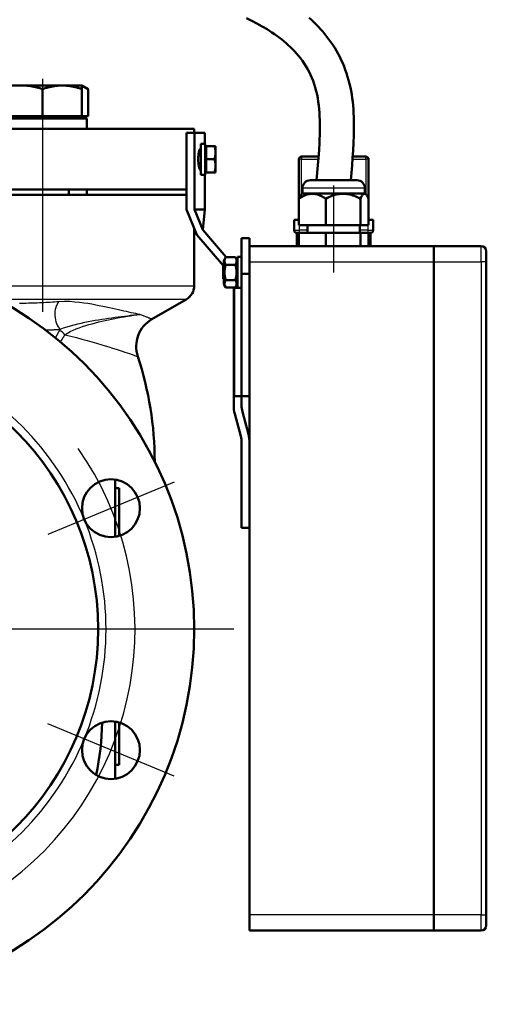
# Model space of a CAD drawing. Header units: millimetres. Extents: x 139 to 1147, y 290 to 1569.
# Tile 6 of 7: x 970 to 1147, y 943 to 1317. Entities that reach past the tile are written whole.
import ezdxf

# ---------------------------------------------------------------- set-up
doc = ezdxf.new("R2010")
doc.units = ezdxf.units.MM
doc.header["$LTSCALE"] = 6
for name, color, linetype, lineweight in [('Mittellinie(DIN)', 4, 'Continuous', 25), ('Mittelpunktmarkierung(DIN)', 4, 'Continuous', 25), ('Sichtbare Kanten(DIN)', 7, 'Continuous', 50), ('Sichtbare tangentiale Kanten(DIN)', 3, 'Continuous', 25)]:
    doc.layers.add(name, color=color, linetype=linetype, lineweight=lineweight)

msp = doc.modelspace()

# ---------------------------------------------------------------- linework, layer by layer
at = {"layer": 'Mittellinie(DIN)', "linetype": 'Continuous'}
for p, q in [((978.22, 1294.2), (978.22, 1205.74)), ((1088.87, 1220.7), (1088.87, 1253.7))]:
    msp.add_line(p, q, dxfattribs=at)
msp.add_arc((893.37, 1085.2), 120, 55.0859, 34.9141, dxfattribs=at)
at = {"layer": 'Mittelpunktmarkierung(DIN)', "linetype": 'Continuous'}
for p, q in [((1028.26, 1141.08), (980.22, 1121.18)), ((1050.87, 1085.2), (735.87, 1085.2)), ((1028.26, 1029.33), (980.22, 1049.23))]:
    msp.add_line(p, q, dxfattribs=at)
at = {"layer": 'Sichtbare Kanten(DIN)'}
for p, q in [((970.72, 1291.7), (963.22, 1291.7)), ((985.72, 1291.7), (970.72, 1291.7)), ((978.22, 1280), (978.22, 1290.37)), ((993.22, 1291.7), (985.72, 1291.7)), ((993.22, 1291.7), (995.55, 1290.37)), ((993.22, 1291.7), (993.22, 1290.37)), ((993.22, 1280), (993.22, 1290.37)), ((995.55, 1280), (995.55, 1290.37)), ((995.02, 1279.2), (961.43, 1279.2)), ((978.22, 1280), (963.22, 1280)), ((993.22, 1280), (978.22, 1280)), ((992.22, 1280), (992.22, 1279.2)), ((995.55, 1280), (993.22, 1280)), ((995.02, 1279.2), (995.02, 1275.2)), ((750.87, 1275.2), (1035.87, 1275.2)), ((1032.89, 1244.6), (1032.89, 1273.7)), ((1035.99, 1273.7), (1032.89, 1273.7)), ((1035.87, 1275.2), (1035.87, 1273.7)), ((1035.99, 1273.7), (1039.87, 1273.7)), ((1035.99, 1244.6), (1035.99, 1273.7)), ((1039.87, 1269.6), (1039.87, 1273.7)), ((1038.37, 1269.6), (1038.37, 1257.8)), ((1038.37, 1269.6), (1039.97, 1269.6)), ((1039.97, 1269.6), (1039.97, 1257.8)), ((1040.47, 1268.14), (1039.97, 1268.14)), ((1040.47, 1268.7), (1043.53, 1268.7)), ((1040.47, 1263.7), (1040.47, 1268.7)), ((1043.53, 1268.7), (1043.97, 1268.7)), ((1043.97, 1266.2), (1043.97, 1268.7)), ((1038.37, 1266.7), (1037.68, 1266.7)), ((1043.97, 1261.2), (1043.97, 1266.2)), ((1083.13, 1264.7), (1076.62, 1264.7)), ((1101.12, 1264.7), (1096.1, 1264.7)), ((1038.37, 1260.7), (1037.68, 1260.7)), ((1040.47, 1263.7), (1043.53, 1263.7)), ((1040.47, 1258.7), (1040.47, 1263.7)), ((1043.97, 1258.7), (1043.97, 1261.2)), ((1075.62, 1263.7), (1075.62, 1240.7)), ((1102.12, 1240.7), (1102.12, 1263.7)), ((1038.37, 1257.8), (1039.97, 1257.8)), ((1039.87, 1244.6), (1039.87, 1257.8)), ((1040.47, 1259.26), (1039.97, 1259.26)), ((1040.47, 1258.7), (1043.53, 1258.7)), ((1043.97, 1258.7), (1043.53, 1258.7)), ((1080.02, 1255.7), (1097.73, 1255.7)), ((750.87, 1252.2), (1032.89, 1252.2)), ((1032.89, 1250.2), (750.87, 1250.2)), ((988.22, 1252.2), (988.22, 1250.2)), ((995.12, 1252.2), (995.12, 1250.2)), ((1077.02, 1250.7), (1076.57, 1250.26)), ((1077.02, 1250.7), (1077.02, 1252.7)), ((1100.73, 1250.7), (1077.02, 1250.7)), ((1100.73, 1250.7), (1100.73, 1252.7)), ((1100.73, 1250.7), (1101.17, 1250.26)), ((1075.65, 1238.7), (1075.65, 1248.7)), ((1085.84, 1238.7), (1085.84, 1248.7)), ((1099.06, 1238.7), (1099.06, 1248.7)), ((1102.1, 1238.7), (1102.1, 1248.7)), ((1036.87, 1234.94), (1032.89, 1244.6)), ((1035.99, 1244.6), (1039.14, 1244.6)), ((1039.15, 1236.89), (1035.99, 1244.6)), ((1039.14, 1244.6), (1039.87, 1244.6)), ((1039.87, 1244.6), (1039.15, 1236.89)), ((1073.87, 1240.7), (1075.65, 1240.7)), ((1073.87, 1240.7), (1073.87, 1236.7)), ((1075.65, 1238.7), (1085.84, 1238.7)), ((1078.87, 1235.7), (1078.87, 1238.7)), ((1085.84, 1238.7), (1099.06, 1238.7)), ((1098.87, 1235.7), (1098.87, 1238.7)), ((1099.06, 1238.7), (1102.1, 1238.7)), ((1102.1, 1240.7), (1103.87, 1240.7)), ((1103.87, 1236.7), (1103.87, 1240.7)), ((1035.87, 1215.67), (1035.87, 1237.37)), ((1046.96, 1223.17), (1036.87, 1234.94)), ((1039.15, 1236.89), (1048.07, 1226.48)), ((1075.65, 1235.7), (1074.87, 1235.7)), ((1074.87, 1235.7), (1074.87, 1230.7)), ((1085.84, 1235.7), (1075.65, 1235.7)), ((1075.65, 1230.7), (1075.65, 1235.7)), ((1099.06, 1235.7), (1085.84, 1235.7)), ((1085.84, 1230.7), (1085.84, 1235.7)), ((1102.1, 1235.7), (1099.06, 1235.7)), ((1099.06, 1230.7), (1099.06, 1235.7)), ((1102.87, 1235.7), (1102.1, 1235.7)), ((1102.1, 1230.7), (1102.1, 1235.7)), ((1102.87, 1230.7), (1102.87, 1235.7)), ((1053.87, 1233.7), (1053.87, 1220.2)), ((1056.87, 1233.7), (1053.87, 1233.7)), ((1056.87, 1230.7), (1056.87, 1233.7)), ((1056.87, 1224.7), (1056.87, 1230.7)), ((1126.87, 1230.7), (1056.87, 1230.7)), ((1126.87, 1230.7), (1126.87, 1224.7)), ((1144.87, 1230.7), (1126.87, 1230.7)), ((1126.87, 1224.7), (1126.87, 1230.7)), ((1146.87, 1228.7), (1146.87, 1224.7)), ((1046.87, 1223.09), (1047.07, 1223.29)), ((1046.87, 1218.32), (1046.87, 1223.09)), ((1047.07, 1225.15), (1047.84, 1226.48)), ((1047.07, 1225.15), (1047.07, 1216.25)), ((1051.51, 1226.48), (1047.84, 1226.48)), ((1051.51, 1223.59), (1047.84, 1223.59)), ((1052.27, 1225.15), (1051.51, 1226.48)), ((1052.27, 1214.8), (1052.27, 1226.6)), ((1053.87, 1226.6), (1052.27, 1226.6)), ((1056.87, 976.7), (1056.87, 1224.7)), ((1126.87, 976.7), (1126.87, 1224.7)), ((1126.87, 1224.7), (1126.87, 976.7)), ((1146.87, 976.7), (1146.87, 1224.7)), ((1053.87, 1220.2), (1056.87, 1220.2)), ((1053.87, 1220.2), (1053.87, 1173.7)), ((1046.87, 1218.32), (1047.07, 1218.12)), ((1047.07, 1216.25), (1047.84, 1214.93)), ((1051.51, 1217.82), (1047.84, 1217.82)), ((1052.27, 1216.25), (1051.51, 1214.93)), ((1051.51, 1214.93), (1047.84, 1214.93)), ((1050.87, 1170.29), (1050.87, 1214.91)), ((1051.04, 1214.91), (1051.04, 1173.7)), ((1052.27, 1214.91), (1051.04, 1214.91)), ((1053.87, 1214.8), (1052.27, 1214.8)), ((1019.81, 1202.93), (1032.87, 1210.47)), ((1051.04, 1173.7), (1053.87, 1173.7)), ((1056.87, 1173.7), (1053.87, 1173.7)), ((1053.87, 1173.7), (1053.87, 1170.29)), ((1053.54, 1158.46), (1051.3, 1166.98)), ((1054.2, 1167.74), (1056.44, 1159.22)), ((1053.87, 1123.7), (1053.87, 1155.91)), ((1005.87, 1120.25), (1005.87, 1142)), ((1007.37, 1138.7), (1005.87, 1138.7)), ((1007.37, 1138.7), (1007.37, 1120.58)), ((1056.87, 1123.7), (1053.87, 1123.7)), ((1005.87, 1028.4), (1005.87, 1050.16)), ((1007.37, 1049.83), (1007.37, 1033.7)), ((1007.37, 1033.7), (1005.87, 1033.7)), ((1056.87, 970.7), (1056.87, 976.7)), ((1126.87, 976.7), (1126.87, 970.7)), ((1126.87, 970.7), (1126.87, 976.7)), ((1146.87, 976.7), (1146.87, 972.7)), ((1056.87, 970.7), (1126.87, 970.7)), ((1126.87, 970.7), (1144.87, 970.7))]:
    msp.add_line(p, q, dxfattribs=at)
at = {"layer": 'Sichtbare Kanten(DIN)', "flags": 128}
for points in [[(1082.37, 1255.7), (1082.87, 1261.41), (1083.1, 1264.27), (1083.3, 1267.13), (1083.46, 1269.99), (1083.53, 1271.42), (1083.57, 1272.84), (1083.61, 1274.27), (1083.62, 1275.69), (1083.61, 1277.11), (1083.58, 1278.53), (1083.53, 1279.95), (1083.46, 1281.36), (1083.35, 1282.77), (1083.21, 1284.17), (1083.03, 1285.56), (1082.81, 1286.93), (1082.54, 1288.28), (1082.23, 1289.6), (1081.88, 1290.9), (1081.48, 1292.18), (1081.04, 1293.43), (1080.56, 1294.64), (1080.05, 1295.81), (1079.5, 1296.95), (1078.92, 1298.05), (1078.3, 1299.1), (1077.66, 1300.12), (1076.98, 1301.1), (1076.28, 1302.05), (1075.55, 1302.97), (1074.8, 1303.85), (1074.04, 1304.71), (1073.25, 1305.53), (1072.44, 1306.32), (1071.61, 1307.09), (1070.77, 1307.84), (1069.91, 1308.56), (1069.04, 1309.26), (1068.16, 1309.94), (1067.26, 1310.6), (1066.35, 1311.23), (1065.43, 1311.86), (1063.55, 1313.05), (1061.65, 1314.18), (1059.7, 1315.26), (1057.73, 1316.29), (1055.72, 1317.27)], [(1079.5, 1317.42), (1080.41, 1316.61), (1081.3, 1315.78), (1082.18, 1314.92), (1083.05, 1314.03), (1083.89, 1313.13), (1084.72, 1312.19), (1085.53, 1311.23), (1086.32, 1310.24), (1087.09, 1309.22), (1087.84, 1308.18), (1088.56, 1307.11), (1089.26, 1306.01), (1089.92, 1304.89), (1090.56, 1303.75), (1091.17, 1302.58), (1091.75, 1301.38), (1092.29, 1300.15), (1092.81, 1298.9), (1093.29, 1297.63), (1093.74, 1296.34), (1094.16, 1295.03), (1094.54, 1293.7), (1094.89, 1292.36), (1095.2, 1291), (1095.48, 1289.63), (1095.72, 1288.26), (1095.92, 1286.88), (1096.1, 1285.48), (1096.24, 1284.08), (1096.35, 1282.67), (1096.44, 1281.26), (1096.5, 1279.84), (1096.54, 1278.42), (1096.56, 1277), (1096.56, 1275.58), (1096.51, 1272.73), (1096.4, 1269.89), (1096.25, 1267.05), (1096.06, 1264.22), (1095.85, 1261.38), (1095.37, 1255.7)], [(970.72, 1291.7), (970.42, 1291.7), (970.12, 1291.7), (969.82, 1291.68), (969.53, 1291.67)], [(978.22, 1290.37), (977.88, 1290.48), (977.54, 1290.59), (977.2, 1290.69), (976.87, 1290.78), (976.54, 1290.88), (976.22, 1290.96), (975.9, 1291.04), (975.58, 1291.12), (975.27, 1291.19), (974.96, 1291.26), (974.65, 1291.32), (974.34, 1291.38), (974.03, 1291.43), (973.73, 1291.48), (973.42, 1291.52), (973.12, 1291.56), (972.82, 1291.59), (972.52, 1291.62), (972.22, 1291.65), (971.92, 1291.67), (971.62, 1291.68), (971.33, 1291.7), (971.03, 1291.7), (970.72, 1291.7)], [(985.72, 1291.7), (985.42, 1291.7), (985.12, 1291.7), (984.82, 1291.68), (984.53, 1291.67), (984.23, 1291.65), (983.93, 1291.62), (983.63, 1291.59), (983.33, 1291.56), (983.02, 1291.52), (982.72, 1291.48), (982.42, 1291.43), (982.11, 1291.38), (981.8, 1291.32), (981.49, 1291.26), (981.18, 1291.19), (980.87, 1291.12), (980.55, 1291.04), (980.23, 1290.96), (979.91, 1290.88), (979.58, 1290.78), (979.25, 1290.69), (978.91, 1290.59), (978.57, 1290.48), (978.22, 1290.37)], [(993.22, 1290.37), (992.88, 1290.48), (992.54, 1290.59), (992.2, 1290.69), (991.87, 1290.78), (991.54, 1290.88), (991.22, 1290.96), (990.9, 1291.04), (990.58, 1291.12), (990.27, 1291.19), (989.96, 1291.26), (989.65, 1291.32), (989.34, 1291.38), (989.03, 1291.43), (988.73, 1291.48), (988.42, 1291.52), (988.12, 1291.56), (987.82, 1291.59), (987.52, 1291.62), (987.22, 1291.65), (986.92, 1291.67), (986.62, 1291.68), (986.33, 1291.7), (986.03, 1291.7), (985.72, 1291.7)], [(995.55, 1290.37), (995.44, 1290.42), (995.34, 1290.48), (995.24, 1290.54), (995.14, 1290.59), (995.03, 1290.65), (994.93, 1290.7), (994.84, 1290.75), (994.74, 1290.8), (994.64, 1290.85), (994.54, 1290.89), (994.44, 1290.94), (994.35, 1290.98), (994.25, 1291.02), (994.16, 1291.06), (994.06, 1291.1), (993.97, 1291.14), (993.87, 1291.18), (993.78, 1291.21), (993.69, 1291.25), (993.59, 1291.28), (993.5, 1291.31), (993.41, 1291.34), (993.32, 1291.37), (993.22, 1291.4)], [(1043.97, 1266.2), (1043.97, 1266.3), (1043.97, 1266.4), (1043.97, 1266.5), (1043.96, 1266.6), (1043.95, 1266.7), (1043.94, 1266.8), (1043.93, 1266.9), (1043.92, 1267), (1043.91, 1267.1), (1043.9, 1267.21), (1043.88, 1267.31), (1043.86, 1267.41), (1043.84, 1267.51), (1043.82, 1267.61), (1043.8, 1267.72), (1043.78, 1267.82), (1043.75, 1267.93), (1043.72, 1268.04), (1043.7, 1268.14), (1043.67, 1268.25), (1043.63, 1268.36), (1043.6, 1268.48), (1043.56, 1268.59), (1043.53, 1268.7)], [(1037.41, 1263.7), (1037.41, 1264.01), (1037.42, 1264.33), (1037.43, 1264.64), (1037.45, 1264.95), (1037.47, 1265.25), (1037.5, 1265.54), (1037.53, 1265.82), (1037.57, 1266.08), (1037.6, 1266.33), (1037.65, 1266.55), (1037.69, 1266.75), (1037.74, 1266.95), (1037.79, 1267.12), (1037.84, 1267.28), (1037.89, 1267.41), (1037.95, 1267.52), (1038.01, 1267.6), (1038.06, 1267.66), (1038.11, 1267.69), (1038.17, 1267.7), (1038.22, 1267.69), (1038.27, 1267.65), (1038.32, 1267.59), (1038.37, 1267.51)], [(1043.53, 1263.7), (1043.56, 1263.82), (1043.6, 1263.93), (1043.63, 1264.05), (1043.67, 1264.16), (1043.7, 1264.26), (1043.72, 1264.37), (1043.75, 1264.48), (1043.78, 1264.59), (1043.8, 1264.69), (1043.82, 1264.79), (1043.84, 1264.9), (1043.86, 1265), (1043.88, 1265.1), (1043.9, 1265.2), (1043.91, 1265.3), (1043.92, 1265.41), (1043.93, 1265.51), (1043.94, 1265.61), (1043.95, 1265.71), (1043.96, 1265.8), (1043.97, 1265.9), (1043.97, 1266), (1043.97, 1266.1), (1043.97, 1266.2)], [(1038.37, 1259.9), (1038.32, 1259.82), (1038.27, 1259.76), (1038.22, 1259.72), (1038.17, 1259.7), (1038.11, 1259.72), (1038.06, 1259.75), (1038.01, 1259.81), (1037.95, 1259.89), (1037.89, 1260), (1037.84, 1260.13), (1037.79, 1260.29), (1037.74, 1260.46), (1037.69, 1260.65), (1037.65, 1260.86), (1037.6, 1261.08), (1037.57, 1261.33), (1037.53, 1261.59), (1037.5, 1261.87), (1037.47, 1262.16), (1037.45, 1262.46), (1037.43, 1262.77), (1037.42, 1263.08), (1037.41, 1263.4), (1037.41, 1263.7)], [(1043.97, 1261.2), (1043.97, 1261.3), (1043.97, 1261.4), (1043.97, 1261.5), (1043.96, 1261.6), (1043.95, 1261.7), (1043.94, 1261.8), (1043.93, 1261.9), (1043.92, 1262), (1043.91, 1262.1), (1043.9, 1262.21), (1043.88, 1262.31), (1043.86, 1262.41), (1043.84, 1262.51), (1043.82, 1262.61), (1043.8, 1262.72), (1043.78, 1262.82), (1043.75, 1262.93), (1043.72, 1263.04), (1043.7, 1263.14), (1043.67, 1263.25), (1043.63, 1263.36), (1043.6, 1263.48), (1043.56, 1263.59), (1043.53, 1263.7)], [(1043.53, 1258.7), (1043.56, 1258.82), (1043.6, 1258.93), (1043.63, 1259.05), (1043.67, 1259.16), (1043.7, 1259.26), (1043.72, 1259.37), (1043.75, 1259.48), (1043.78, 1259.59), (1043.8, 1259.69), (1043.82, 1259.79), (1043.84, 1259.9), (1043.86, 1260), (1043.88, 1260.1), (1043.9, 1260.2), (1043.91, 1260.3), (1043.92, 1260.41), (1043.93, 1260.51), (1043.94, 1260.61), (1043.95, 1260.71), (1043.96, 1260.8), (1043.97, 1260.9), (1043.97, 1261), (1043.97, 1261.1), (1043.97, 1261.2)], [(1085.84, 1248.7), (1085.35, 1249.02), (1084.89, 1249.3), (1084.44, 1249.55), (1084, 1249.77), (1083.57, 1249.96), (1083.15, 1250.12), (1082.74, 1250.26), (1082.33, 1250.37), (1081.93, 1250.45), (1081.53, 1250.51), (1081.13, 1250.55), (1080.74, 1250.56), (1080.35, 1250.55), (1079.95, 1250.51), (1079.55, 1250.45), (1079.15, 1250.37), (1078.74, 1250.26), (1078.33, 1250.12), (1077.91, 1249.96), (1077.48, 1249.77), (1077.04, 1249.55), (1076.59, 1249.3), (1076.13, 1249.02), (1075.65, 1248.7)], [(1075.65, 1248.7), (1075.69, 1248.8), (1075.73, 1248.89), (1075.77, 1248.98), (1075.81, 1249.07), (1075.85, 1249.16), (1075.89, 1249.24), (1075.93, 1249.32), (1075.97, 1249.39), (1076.01, 1249.46), (1076.05, 1249.53), (1076.09, 1249.6), (1076.13, 1249.67), (1076.17, 1249.73), (1076.21, 1249.79), (1076.24, 1249.85), (1076.28, 1249.9), (1076.32, 1249.96), (1076.36, 1250.01), (1076.39, 1250.06), (1076.43, 1250.1), (1076.47, 1250.14), (1076.5, 1250.19), (1076.54, 1250.23), (1076.57, 1250.26)], [(1099.06, 1248.7), (1098.44, 1249.02), (1097.83, 1249.3), (1097.25, 1249.55), (1096.68, 1249.77), (1096.12, 1249.96), (1095.57, 1250.12), (1095.04, 1250.26), (1094.51, 1250.37), (1093.99, 1250.45), (1093.47, 1250.51), (1092.96, 1250.55), (1092.45, 1250.56), (1091.94, 1250.55), (1091.42, 1250.51), (1090.91, 1250.45), (1090.39, 1250.37), (1089.86, 1250.26), (1089.32, 1250.12), (1088.78, 1249.96), (1088.22, 1249.77), (1087.65, 1249.55), (1087.06, 1249.3), (1086.46, 1249.02), (1085.84, 1248.7)], [(1102.1, 1248.7), (1101.96, 1249.02), (1101.82, 1249.3), (1101.68, 1249.55), (1101.55, 1249.77), (1101.42, 1249.96), (1101.3, 1250.12), (1101.17, 1250.26), (1101.05, 1250.37), (1100.93, 1250.45), (1100.82, 1250.51), (1100.7, 1250.55), (1100.58, 1250.56), (1100.46, 1250.55), (1100.34, 1250.51), (1100.23, 1250.45), (1100.11, 1250.37), (1099.99, 1250.26), (1099.86, 1250.12), (1099.74, 1249.96), (1099.61, 1249.77), (1099.48, 1249.55), (1099.34, 1249.3), (1099.21, 1249.02), (1099.06, 1248.7)], [(1047.84, 1226.48), (1047.76, 1226.34), (1047.69, 1226.21), (1047.63, 1226.08), (1047.58, 1225.96), (1047.53, 1225.84), (1047.5, 1225.72), (1047.46, 1225.6), (1047.44, 1225.49), (1047.42, 1225.37), (1047.4, 1225.26), (1047.39, 1225.15), (1047.39, 1225.03), (1047.39, 1224.92), (1047.4, 1224.81), (1047.42, 1224.7), (1047.44, 1224.58), (1047.46, 1224.47), (1047.5, 1224.35), (1047.53, 1224.23), (1047.58, 1224.11), (1047.63, 1223.99), (1047.69, 1223.86), (1047.76, 1223.73), (1047.84, 1223.59)], [(1047.84, 1223.59), (1047.76, 1223.32), (1047.69, 1223.05), (1047.63, 1222.8), (1047.58, 1222.55), (1047.53, 1222.31), (1047.5, 1222.07), (1047.46, 1221.84), (1047.44, 1221.61), (1047.42, 1221.38), (1047.4, 1221.15), (1047.39, 1220.93), (1047.39, 1220.7), (1047.39, 1220.48), (1047.4, 1220.26), (1047.42, 1220.03), (1047.44, 1219.8), (1047.46, 1219.57), (1047.5, 1219.34), (1047.53, 1219.1), (1047.58, 1218.86), (1047.63, 1218.61), (1047.69, 1218.35), (1047.76, 1218.09), (1047.84, 1217.82)], [(1051.51, 1223.59), (1051.58, 1223.73), (1051.65, 1223.86), (1051.71, 1223.99), (1051.76, 1224.11), (1051.81, 1224.23), (1051.85, 1224.35), (1051.88, 1224.47), (1051.91, 1224.58), (1051.93, 1224.7), (1051.94, 1224.81), (1051.95, 1224.92), (1051.95, 1225.03), (1051.95, 1225.15), (1051.94, 1225.26), (1051.93, 1225.37), (1051.91, 1225.49), (1051.88, 1225.6), (1051.85, 1225.72), (1051.81, 1225.84), (1051.76, 1225.96), (1051.71, 1226.08), (1051.65, 1226.21), (1051.58, 1226.34), (1051.51, 1226.48)], [(1051.51, 1217.82), (1051.58, 1218.09), (1051.65, 1218.35), (1051.71, 1218.61), (1051.76, 1218.86), (1051.81, 1219.1), (1051.85, 1219.34), (1051.88, 1219.57), (1051.91, 1219.8), (1051.93, 1220.03), (1051.94, 1220.26), (1051.95, 1220.48), (1051.95, 1220.7), (1051.95, 1220.93), (1051.94, 1221.15), (1051.93, 1221.38), (1051.91, 1221.61), (1051.88, 1221.84), (1051.85, 1222.07), (1051.81, 1222.31), (1051.76, 1222.55), (1051.71, 1222.8), (1051.65, 1223.05), (1051.58, 1223.32), (1051.51, 1223.59)], [(1047.84, 1217.82), (1047.76, 1217.68), (1047.69, 1217.55), (1047.63, 1217.42), (1047.58, 1217.3), (1047.53, 1217.18), (1047.5, 1217.06), (1047.46, 1216.94), (1047.44, 1216.82), (1047.42, 1216.71), (1047.4, 1216.6), (1047.39, 1216.49), (1047.39, 1216.37), (1047.39, 1216.26), (1047.4, 1216.15), (1047.42, 1216.04), (1047.44, 1215.92), (1047.46, 1215.81), (1047.5, 1215.69), (1047.53, 1215.57), (1047.58, 1215.45), (1047.63, 1215.33), (1047.69, 1215.2), (1047.76, 1215.07), (1047.84, 1214.93)], [(1051.51, 1214.93), (1051.58, 1215.07), (1051.65, 1215.2), (1051.71, 1215.33), (1051.76, 1215.45), (1051.81, 1215.57), (1051.85, 1215.69), (1051.88, 1215.81), (1051.91, 1215.92), (1051.93, 1216.04), (1051.94, 1216.15), (1051.95, 1216.26), (1051.95, 1216.37), (1051.95, 1216.49), (1051.94, 1216.6), (1051.93, 1216.71), (1051.91, 1216.82), (1051.88, 1216.94), (1051.85, 1217.06), (1051.81, 1217.18), (1051.76, 1217.3), (1051.71, 1217.42), (1051.65, 1217.55), (1051.58, 1217.68), (1051.51, 1217.82)]]:
    msp.add_lwpolyline(points, dxfattribs=at)
at = {"layer": 'Sichtbare Kanten(DIN)'}
for centre, radius in [((893.37, 1085.2), 142.5), ((893.37, 1085.2), 106), ((1004.24, 1131.13), 11), ((1004.24, 1039.28), 11)]:
    msp.add_circle(centre, radius, dxfattribs=at)
for centre, radius, start, end in [((1076.62, 1263.7), 1, 90, 180), ((1101.12, 1263.7), 1, 0, 90), ((1080.02, 1252.7), 3, 90, 180), ((1097.73, 1252.7), 3, 0, 90), ((1074.87, 1236.7), 1, 180, 270), ((1102.87, 1236.7), 1, 270, 0), ((1144.87, 1228.7), 2, 0, 90), ((1029.87, 1215.67), 6, 300, 0), ((1040.87, 1214.91), 10, 0, 0.1475), ((1025.81, 1192.54), 12, 120, 198.3132), ((893.37, 1148.7), 127.5, 0.0628, 18.3132), ((1063.87, 1170.29), 13, 180, 194.7436), ((1063.87, 1170.29), 10, 180, 194.7436), ((1043.87, 1155.91), 10, 0, 14.7436), ((1043.87, 1155.91), 13, 0, 14.7436), ((893.37, 1051.7), 107.5, 348.256, 358.9578), ((1144.87, 972.7), 2, 270, 0)]:
    msp.add_arc(centre, radius, start, end, dxfattribs=at)
at = {"layer": 'Sichtbare tangentiale Kanten(DIN)'}
for p, q in [((1076.62, 1264.7), (1076.62, 1263.7)), ((1101.12, 1263.7), (1101.12, 1264.7)), ((1076.62, 1263.7), (1075.62, 1263.7)), ((1076.62, 1250.31), (1076.62, 1263.7)), ((1076.62, 1263.7), (1083.05, 1263.7)), ((1096.02, 1263.7), (1101.12, 1263.7)), ((1102.12, 1263.7), (1101.12, 1263.7)), ((1101.12, 1263.7), (1101.12, 1250.31)), ((1100.73, 1252.7), (1077.02, 1252.7)), ((1075.87, 1236.7), (1075.87, 1238.7)), ((1101.87, 1238.7), (1101.87, 1236.7)), ((1073.87, 1236.7), (1075.87, 1236.7)), ((1075.87, 1235.7), (1075.87, 1236.7)), ((1078.87, 1236.7), (1075.87, 1236.7)), ((1101.87, 1236.7), (1098.87, 1236.7)), ((1101.87, 1236.7), (1103.87, 1236.7)), ((1101.87, 1236.7), (1101.87, 1235.7)), ((1144.87, 1224.7), (1144.87, 1230.7)), ((1056.87, 1224.7), (1126.87, 1224.7)), ((1126.87, 1224.7), (1144.87, 1224.7)), ((1146.87, 1224.7), (1144.87, 1224.7)), ((1144.87, 1224.7), (1144.87, 976.7)), ((950.69, 1215.67), (1035.87, 1215.67)), ((1032.87, 1210.47), (961.3, 1210.47)), ((1126.87, 976.7), (1056.87, 976.7)), ((1144.87, 976.7), (1126.87, 976.7)), ((1144.87, 976.7), (1146.87, 976.7)), ((1144.87, 970.7), (1144.87, 976.7))]:
    msp.add_line(p, q, dxfattribs=at)
at = {"layer": 'Sichtbare tangentiale Kanten(DIN)', "flags": 128}
for points in [[(984.43, 1209.55), (983.62, 1209.49), (982.8, 1209.44), (981.99, 1209.39), (981.17, 1209.34), (980.35, 1209.29), (979.53, 1209.25), (978.71, 1209.2), (977.88, 1209.16), (977.06, 1209.13), (976.23, 1209.09), (975.39, 1209.06), (974.56, 1209.02), (973.72, 1208.99), (972.88, 1208.97), (972.04, 1208.94), (971.19, 1208.91), (970.35, 1208.89), (969.5, 1208.87)], [(1015.21, 1204.78), (1014.44, 1204.91), (1013.64, 1205.07), (1012.81, 1205.23), (1011.94, 1205.42), (1011.04, 1205.61), (1010.1, 1205.82), (1009.13, 1206.04), (1008.11, 1206.27), (1007.06, 1206.51), (1005.96, 1206.76), (1004.82, 1207.01), (1003.64, 1207.27), (1002.41, 1207.54), (1001.14, 1207.8), (999.81, 1208.07), (998.43, 1208.33), (996.99, 1208.59), (995.48, 1208.84), (993.91, 1209.07), (992.25, 1209.28), (990.5, 1209.47), (988.63, 1209.6), (986.62, 1209.64), (984.43, 1209.55)], [(984.96, 1199.11), (986.26, 1199.6), (987.58, 1200.05), (988.92, 1200.46), (990.27, 1200.83), (991.61, 1201.16), (992.95, 1201.48), (994.28, 1201.76), (995.61, 1202.03), (996.92, 1202.28), (998.22, 1202.51), (999.51, 1202.73), (1000.79, 1202.94), (1002.05, 1203.14), (1003.3, 1203.32), (1004.54, 1203.5), (1005.77, 1203.67), (1006.98, 1203.83), (1008.18, 1203.98), (1009.37, 1204.13), (1010.55, 1204.27), (1011.72, 1204.41), (1012.89, 1204.54), (1014.05, 1204.66), (1015.21, 1204.78)], [(986.76, 1197.02), (987.69, 1197.68), (988.74, 1198.26), (989.85, 1198.78), (991.02, 1199.27), (992.21, 1199.71), (993.42, 1200.13), (994.64, 1200.52), (995.87, 1200.88), (997.11, 1201.23), (998.34, 1201.56), (999.58, 1201.88), (1000.81, 1202.18), (1002.04, 1202.46), (1003.27, 1202.73), (1004.49, 1202.99), (1005.7, 1203.23), (1006.9, 1203.46), (1008.1, 1203.69), (1009.3, 1203.9), (1010.48, 1204.09), (1011.67, 1204.28), (1012.85, 1204.46), (1014.03, 1204.63), (1015.21, 1204.78)], [(1019.81, 1202.93), (1019.8, 1202.93), (1019.77, 1202.94), (1019.73, 1202.96), (1019.68, 1202.98), (1019.6, 1203.01), (1019.51, 1203.04), (1019.41, 1203.08), (1019.29, 1203.13), (1019.15, 1203.19), (1019, 1203.25), (1018.83, 1203.32), (1018.64, 1203.39), (1018.44, 1203.47), (1018.22, 1203.56), (1017.99, 1203.65), (1017.75, 1203.75), (1017.48, 1203.86), (1017.2, 1203.97), (1016.91, 1204.09), (1016.6, 1204.22), (1016.28, 1204.35), (1015.94, 1204.49), (1015.58, 1204.63), (1015.21, 1204.78)], [(979.38, 1198.81), (979.62, 1198.82), (979.85, 1198.84), (980.08, 1198.85), (980.32, 1198.86), (980.55, 1198.87), (980.78, 1198.88), (981.02, 1198.89), (981.25, 1198.9), (981.48, 1198.91), (981.71, 1198.93), (981.95, 1198.94), (982.18, 1198.95), (982.41, 1198.96), (982.64, 1198.98), (982.87, 1198.99), (983.11, 1199), (983.34, 1199.01), (983.57, 1199.03), (983.8, 1199.04), (984.03, 1199.05), (984.26, 1199.07), (984.5, 1199.08), (984.73, 1199.1), (984.96, 1199.11)], [(984.63, 1198.6), (984.57, 1198.49), (984.51, 1198.39), (984.45, 1198.28), (984.38, 1198.17), (984.32, 1198.06), (984.26, 1197.95), (984.2, 1197.84), (984.13, 1197.72), (984.07, 1197.61), (984.01, 1197.5), (983.95, 1197.39), (983.88, 1197.27), (983.82, 1197.16), (983.76, 1197.05), (983.7, 1196.93), (983.63, 1196.82), (983.57, 1196.7), (983.51, 1196.58), (983.45, 1196.47), (983.38, 1196.35), (983.32, 1196.23), (983.26, 1196.11), (983.2, 1195.99), (983.14, 1195.88)], [(984.96, 1199.11), (984.94, 1199.09), (984.93, 1199.07), (984.91, 1199.05), (984.9, 1199.03), (984.89, 1199.01), (984.87, 1198.99), (984.86, 1198.97), (984.84, 1198.94), (984.83, 1198.92), (984.82, 1198.9), (984.8, 1198.88), (984.79, 1198.86), (984.78, 1198.84), (984.76, 1198.82), (984.75, 1198.8), (984.74, 1198.77), (984.72, 1198.75), (984.71, 1198.73), (984.7, 1198.71), (984.68, 1198.69), (984.67, 1198.67), (984.66, 1198.65), (984.64, 1198.62), (984.63, 1198.6)], [(985.05, 1194.29), (985.13, 1194.41), (985.2, 1194.53), (985.27, 1194.65), (985.34, 1194.77), (985.41, 1194.88), (985.48, 1195), (985.55, 1195.12), (985.63, 1195.23), (985.7, 1195.35), (985.77, 1195.46), (985.84, 1195.58), (985.91, 1195.69), (985.98, 1195.81), (986.05, 1195.92), (986.12, 1196.03), (986.2, 1196.14), (986.27, 1196.26), (986.34, 1196.37), (986.41, 1196.48), (986.48, 1196.59), (986.55, 1196.7), (986.62, 1196.81), (986.69, 1196.91), (986.76, 1197.02)], [(986.76, 1197.02), (989.02, 1196.48), (991.17, 1195.94), (993.22, 1195.41), (995.17, 1194.88), (997.02, 1194.36), (998.77, 1193.85), (1000.43, 1193.35), (1002, 1192.87), (1003.48, 1192.41), (1004.86, 1191.97), (1006.15, 1191.55), (1007.35, 1191.16), (1008.46, 1190.79), (1009.47, 1190.45), (1010.4, 1190.14), (1011.23, 1189.85), (1011.97, 1189.6), (1012.61, 1189.38), (1013.16, 1189.19), (1013.61, 1189.04), (1013.96, 1188.92), (1014.21, 1188.83), (1014.36, 1188.78), (1014.41, 1188.77)]]:
    msp.add_lwpolyline(points, dxfattribs=at)
at = {"layer": 'Sichtbare tangentiale Kanten(DIN)'}
for start, end in [(22.5, 67.5), (337.5, 22.5), (292.5, 337.5)]:
    msp.add_arc((893.37, 1085.2), 109, start, end, dxfattribs=at)
for centre, major_axis, ratio, start_param, end_param in [((986.41, 1204.35), (0.42, -5.99), 0.581977, 3.621572, 5.737483), ((983.64, 1195.13), (3.36, -2.17), 0.894989, 1.161347, 1.83804)]:
    msp.add_ellipse(centre, major_axis=major_axis, ratio=ratio, start_param=start_param, end_param=end_param, dxfattribs=at)

doc.saveas('drawing.dxf')
